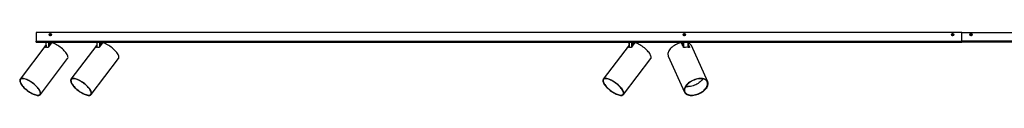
# Model space of a CAD drawing. Header units: millimetres. Extents: x 277 to 963, y 454 to 661.
# Tile 2 of 6: x 410 to 622, y 460 to 474. Entities that reach past the tile are written whole.
import ezdxf

# ---------------------------------------------------------------- set-up
doc = ezdxf.new("R2010")
doc.units = ezdxf.units.MM

msp = doc.modelspace()

# ---------------------------------------------------------------- linework, layer by layer
at = {"color": 7, "linetype": 'Continuous', "lineweight": 25}
for p, q in [((613.1867, 474.0122), (413.1867, 474.0122)), ((413.1867, 474.0122), (413.1867, 472.1579)), ((416.0367, 473.6488), (416.1867, 473.7354)), ((416.0367, 473.4756), (416.0367, 473.6488)), ((416.0367, 473.4756), (416.1867, 473.389)), ((416.3367, 473.6488), (416.1867, 473.7354)), ((416.3367, 473.4756), (416.1867, 473.389)), ((416.3367, 473.4756), (416.3367, 473.6488)), ((553.0367, 473.6488), (553.1867, 473.7354)), ((553.0367, 473.4756), (553.0367, 473.6488)), ((553.0367, 473.4756), (553.1867, 473.389)), ((553.3367, 473.6488), (553.1867, 473.7354)), ((553.3367, 473.4756), (553.1867, 473.389)), ((553.3367, 473.4756), (553.3367, 473.6488)), ((611.0367, 473.6488), (611.1867, 473.7354)), ((611.0367, 473.4756), (611.0367, 473.6488)), ((611.0367, 473.4756), (611.1867, 473.389)), ((611.3367, 473.6488), (611.1867, 473.7354)), ((611.3367, 473.4756), (611.1867, 473.389)), ((611.3367, 473.4756), (611.3367, 473.6488)), ((613.1867, 472.1579), (613.1867, 474.0122)), ((613.1867, 474.0122), (813.1867, 474.0122)), ((615.0367, 473.6488), (615.1867, 473.7354)), ((615.0367, 473.4756), (615.0367, 473.6488)), ((615.0367, 473.4756), (615.1867, 473.389)), ((615.3367, 473.6488), (615.1867, 473.7354)), ((615.3367, 473.4756), (615.1867, 473.389)), ((615.3367, 473.4756), (615.3367, 473.6488)), ((415.2619, 471.3079), (409.6785, 463.9106)), ((413.1867, 472.1579), (613.1867, 472.1579)), ((413.1867, 471.9579), (413.1867, 472.1579)), ((413.1867, 471.9579), (613.1867, 471.9579)), ((414.9486, 470.8239), (415.2627, 471.24)), ((415.0499, 470.8025), (415.2645, 471.0869)), ((415.2552, 471.8591), (415.2678, 470.8189)), ((415.8956, 471.8587), (415.2795, 471.8587)), ((416.4678, 471.7528), (415.7666, 470.8239)), ((417.05, 471.8587), (416.1031, 471.8587)), ((417.1153, 471.6126), (417.1182, 471.8591)), ((426.2619, 471.3079), (420.6785, 463.9106)), ((425.9486, 470.8239), (426.2627, 471.24)), ((426.0499, 470.8025), (426.2645, 471.0869)), ((426.2552, 471.8591), (426.2678, 470.8189)), ((426.8956, 471.8587), (426.2795, 471.8587)), ((427.4678, 471.7528), (426.7666, 470.8239)), ((428.05, 471.8587), (427.1031, 471.8587)), ((428.1153, 471.6126), (428.1182, 471.8591)), ((541.2619, 471.3079), (535.6785, 463.9106)), ((540.9486, 470.8239), (541.2627, 471.24)), ((541.0499, 470.8025), (541.2645, 471.0869)), ((541.2552, 471.8591), (541.2678, 470.8189)), ((541.8956, 471.8587), (541.2795, 471.8587)), ((542.4678, 471.7528), (541.7666, 470.8239)), ((543.05, 471.8587), (542.1031, 471.8587)), ((543.1153, 471.6126), (543.1182, 471.8591)), ((552.2653, 471.8591), (552.2666, 471.7535)), ((552.8492, 471.8587), (552.2854, 471.8587)), ((553.0305, 470.8239), (552.613, 471.7528)), ((554.033, 471.8587), (553.0541, 471.8587)), ((554.0955, 470.7989), (554.1081, 471.8591)), ((554.1, 471.1807), (554.2858, 470.7674)), ((554.1018, 471.3323), (554.3303, 470.8239)), ((558.2635, 463.3813), (554.7565, 471.184)), ((613.1867, 472.1579), (613.1867, 471.9579)), ((813.1867, 472.1579), (613.1867, 472.1579)), ((813.1867, 471.9579), (613.1867, 471.9579)), ((414.0684, 460.5972), (419.9578, 468.3999)), ((425.0684, 460.5972), (430.9578, 468.3999)), ((540.0684, 460.5972), (545.9578, 468.3999)), ((549.7399, 468.9293), (553.2469, 461.1266))]:
    msp.add_line(p, q, dxfattribs=at)
at = {"color": 8, "linetype": 'Continuous', "lineweight": 25}
for p, q in [((414.9486, 470.8239), (414.9838, 470.7861)), ((415.2795, 471.8587), (415.2921, 470.8181)), ((415.8978, 470.9976), (415.8956, 471.8587)), ((416.1031, 471.8587), (416.1046, 471.2716)), ((417.0474, 471.6425), (417.05, 471.8587)), ((425.9486, 470.8239), (425.9838, 470.7861)), ((426.2795, 471.8587), (426.2921, 470.8181)), ((426.8978, 470.9976), (426.8956, 471.8587)), ((427.1031, 471.8587), (427.1046, 471.2716)), ((428.0474, 471.6425), (428.05, 471.8587)), ((540.9486, 470.8239), (540.9838, 470.7861)), ((541.2795, 471.8587), (541.2921, 470.8181)), ((541.8978, 470.9976), (541.8956, 471.8587)), ((542.1031, 471.8587), (542.1046, 471.2716)), ((543.0474, 471.6425), (543.05, 471.8587)), ((552.2854, 471.8587), (552.2866, 471.7589)), ((552.8513, 471.2227), (552.8492, 471.8587)), ((553.0541, 471.8587), (553.0575, 470.792)), ((554.0204, 470.8071), (554.033, 471.8587)), ((554.2983, 470.7661), (554.3303, 470.8239))]:
    msp.add_line(p, q, dxfattribs=at)
at = {"color": 7, "linetype": 'Continuous', "lineweight": 25, "flags": 128}
for points in [[(416.1576, 471.9579), (416.1471, 471.956), (416.1369, 471.9503), (416.1275, 471.9412), (416.1193, 471.9289), (416.1125, 471.9139), (416.1074, 471.8967), (416.1042, 471.8781), (416.1031, 471.8587)], [(419.9578, 468.3999), (419.959, 468.4016), (420.0127, 468.5029), (420.0376, 468.6241), (420.0335, 468.7636), (420.0004, 468.9196), (419.9387, 469.0902), (419.8492, 469.2731), (419.733, 469.466), (419.5917, 469.6664), (419.427, 469.8719), (419.241, 470.0797), (419.0361, 470.2872), (418.815, 470.4918), (418.5804, 470.6908), (418.3354, 470.8817), (418.0831, 471.062), (417.8267, 471.2295), (417.5694, 471.3821), (417.3147, 471.5177), (417.0656, 471.6346), (416.8255, 471.7314), (416.5973, 471.8067)], [(417.1046, 471.9579), (417.094, 471.956), (417.0838, 471.9503), (417.0744, 471.9412), (417.0662, 471.9289), (417.0594, 471.9139), (417.0543, 471.8967), (417.0512, 471.8781), (417.05, 471.8587)], [(427.1576, 471.9579), (427.1471, 471.956), (427.1369, 471.9503), (427.1275, 471.9412), (427.1193, 471.9289), (427.1125, 471.9139), (427.1074, 471.8967), (427.1042, 471.8781), (427.1031, 471.8587)], [(430.9578, 468.3999), (430.959, 468.4016), (431.0127, 468.5029), (431.0376, 468.6241), (431.0335, 468.7636), (431.0004, 468.9196), (430.9387, 469.0902), (430.8492, 469.2731), (430.733, 469.466), (430.5917, 469.6664), (430.427, 469.8719), (430.241, 470.0797), (430.0361, 470.2872), (429.815, 470.4918), (429.5804, 470.6908), (429.3354, 470.8817), (429.0831, 471.062), (428.8267, 471.2295), (428.5694, 471.3821), (428.3147, 471.5177), (428.0656, 471.6346), (427.8255, 471.7314), (427.5973, 471.8067)], [(428.1046, 471.9579), (428.094, 471.956), (428.0838, 471.9503), (428.0744, 471.9412), (428.0662, 471.9289), (428.0594, 471.9139), (428.0543, 471.8967), (428.0512, 471.8781), (428.05, 471.8587)], [(542.1576, 471.9579), (542.1471, 471.956), (542.1369, 471.9503), (542.1275, 471.9412), (542.1193, 471.9289), (542.1125, 471.9139), (542.1074, 471.8967), (542.1042, 471.8781), (542.1031, 471.8587)], [(545.9578, 468.3999), (545.959, 468.4016), (546.0127, 468.5029), (546.0376, 468.6241), (546.0335, 468.7636), (546.0004, 468.9196), (545.9387, 469.0902), (545.8492, 469.2731), (545.733, 469.466), (545.5917, 469.6664), (545.427, 469.8719), (545.241, 470.0797), (545.0361, 470.2872), (544.815, 470.4918), (544.5804, 470.6908), (544.3354, 470.8817), (544.0831, 471.062), (543.8267, 471.2295), (543.5694, 471.3821), (543.3147, 471.5177), (543.0656, 471.6346), (542.8255, 471.7314), (542.5973, 471.8067)], [(543.1046, 471.9579), (543.094, 471.956), (543.0838, 471.9503), (543.0744, 471.9412), (543.0662, 471.9289), (543.0594, 471.9139), (543.0543, 471.8967), (543.0512, 471.8781), (543.05, 471.8587)], [(552.4817, 471.8067), (552.1889, 471.7314), (551.8968, 471.6346), (551.6092, 471.5177), (551.3298, 471.3821), (551.0621, 471.2295), (550.8096, 471.062), (550.5755, 470.8817), (550.3627, 470.6908), (550.174, 470.4918), (550.0118, 470.2872), (549.8782, 470.0797), (549.7749, 469.8719), (549.7031, 469.6664), (549.6639, 469.466), (549.6577, 469.2731), (549.6846, 469.0902), (549.7399, 468.9293)], [(553.104, 471.9579), (553.0943, 471.956), (553.085, 471.9503), (553.0764, 471.9412), (553.0688, 471.9289), (553.0626, 471.9139), (553.058, 471.8967), (553.0551, 471.8781), (553.0541, 471.8587)], [(554.0829, 471.9579), (554.0732, 471.956), (554.0639, 471.9503), (554.0553, 471.9412), (554.0478, 471.9289), (554.0415, 471.9139), (554.0369, 471.8967), (554.034, 471.8781), (554.033, 471.8587)], [(413.5864, 460.4137), (413.7462, 460.4257), (413.8815, 460.4616), (413.9907, 460.5207), (414.0723, 460.6025), (414.1253, 460.7059), (414.1488, 460.8294), (414.1428, 460.9714), (414.1071, 461.1302), (414.0423, 461.3037), (413.9492, 461.4895), (413.8291, 461.6853), (413.6835, 461.8885), (413.5143, 462.0964), (413.3237, 462.3065), (413.1141, 462.5158), (412.8885, 462.7217), (412.6495, 462.9216), (412.4005, 463.1127), (412.1446, 463.2926), (411.8851, 463.459), (411.6255, 463.6097), (411.3692, 463.7427), (411.1194, 463.8563), (410.8794, 463.949), (410.6524, 464.0196), (410.4413, 464.0672), (410.2489, 464.0911), (410.0777, 464.0911), (409.9299, 464.0672), (409.8074, 464.0196), (409.7118, 463.949), (409.6445, 463.8563), (409.6061, 463.7427), (409.5974, 463.6097), (409.6183, 463.459), (409.6686, 463.2926), (409.7477, 463.1127), (409.8544, 462.9216), (409.9875, 462.7217), (410.1452, 462.5158), (410.3254, 462.3065), (410.5258, 462.0964), (410.7438, 461.8885), (410.9764, 461.6853), (411.2208, 461.4895), (411.4737, 461.3037), (411.7318, 461.1302), (411.9917, 460.9714), (412.2501, 460.8294), (412.5036, 460.7059), (412.7489, 460.6025), (412.9828, 460.5207), (413.2022, 460.4616), (413.4043, 460.4257), (413.5864, 460.4137)], [(413.5241, 460.4806), (413.6807, 460.4926), (413.8129, 460.5284), (413.9188, 460.5876), (413.9971, 460.6693), (414.0467, 460.7724), (414.0669, 460.8955), (414.0574, 461.037), (414.0184, 461.195), (413.9503, 461.3673), (413.8542, 461.5516), (413.7313, 461.7453), (413.5833, 461.946), (413.4122, 462.1508), (413.2202, 462.357), (413.0101, 462.5618), (412.7845, 462.7625), (412.5467, 462.9563), (412.2997, 463.1406), (412.047, 463.3129), (411.7919, 463.4708), (411.5379, 463.6123), (411.2885, 463.7355), (411.047, 463.8386), (410.8166, 463.9203), (410.6006, 463.9794), (410.4017, 464.0152), (410.2228, 464.0272), (410.0662, 464.0152), (409.934, 463.9794), (409.8281, 463.9203), (409.7498, 463.8386), (409.7002, 463.7355), (409.68, 463.6123), (409.6895, 463.4708), (409.7285, 463.3129), (409.7965, 463.1406), (409.8927, 462.9563), (410.0156, 462.7625), (410.1636, 462.5618), (410.3347, 462.357), (410.5267, 462.1508), (410.7368, 461.946), (410.9624, 461.7453), (411.2002, 461.5516), (411.4472, 461.3673), (411.6999, 461.195), (411.955, 461.037), (412.209, 460.8955), (412.4584, 460.7724), (412.6999, 460.6693), (412.9303, 460.5876), (413.1463, 460.5284), (413.3451, 460.4926), (413.5241, 460.4806)], [(424.5864, 460.4137), (424.7462, 460.4257), (424.8815, 460.4616), (424.9907, 460.5207), (425.0723, 460.6025), (425.1253, 460.7059), (425.1488, 460.8294), (425.1428, 460.9714), (425.1071, 461.1302), (425.0423, 461.3037), (424.9492, 461.4895), (424.8291, 461.6853), (424.6835, 461.8885), (424.5143, 462.0964), (424.3237, 462.3065), (424.1141, 462.5158), (423.8885, 462.7217), (423.6495, 462.9216), (423.4005, 463.1127), (423.1446, 463.2926), (422.8851, 463.459), (422.6255, 463.6097), (422.3692, 463.7427), (422.1194, 463.8563), (421.8794, 463.949), (421.6524, 464.0196), (421.4413, 464.0672), (421.2489, 464.0911), (421.0777, 464.0911), (420.9299, 464.0672), (420.8074, 464.0196), (420.7118, 463.949), (420.6445, 463.8563), (420.6061, 463.7427), (420.5974, 463.6097), (420.6183, 463.459), (420.6686, 463.2926), (420.7477, 463.1127), (420.8544, 462.9216), (420.9875, 462.7217), (421.1452, 462.5158), (421.3254, 462.3065), (421.5258, 462.0964), (421.7438, 461.8885), (421.9764, 461.6853), (422.2208, 461.4895), (422.4737, 461.3037), (422.7318, 461.1302), (422.9917, 460.9714), (423.2501, 460.8294), (423.5036, 460.7059), (423.7489, 460.6025), (423.9828, 460.5207), (424.2022, 460.4616), (424.4043, 460.4257), (424.5864, 460.4137)], [(424.5241, 460.4806), (424.6807, 460.4926), (424.8129, 460.5284), (424.9188, 460.5876), (424.9971, 460.6693), (425.0467, 460.7724), (425.0669, 460.8955), (425.0574, 461.037), (425.0184, 461.195), (424.9503, 461.3673), (424.8542, 461.5516), (424.7313, 461.7453), (424.5833, 461.946), (424.4122, 462.1508), (424.2202, 462.357), (424.0101, 462.5618), (423.7845, 462.7625), (423.5467, 462.9563), (423.2997, 463.1406), (423.047, 463.3129), (422.7919, 463.4708), (422.5379, 463.6123), (422.2885, 463.7355), (422.047, 463.8386), (421.8166, 463.9203), (421.6006, 463.9794), (421.4017, 464.0152), (421.2228, 464.0272), (421.0662, 464.0152), (420.934, 463.9794), (420.8281, 463.9203), (420.7498, 463.8386), (420.7002, 463.7355), (420.68, 463.6123), (420.6895, 463.4708), (420.7285, 463.3129), (420.7965, 463.1406), (420.8927, 462.9563), (421.0156, 462.7625), (421.1636, 462.5618), (421.3347, 462.357), (421.5267, 462.1508), (421.7368, 461.946), (421.9624, 461.7453), (422.2002, 461.5516), (422.4472, 461.3673), (422.6999, 461.195), (422.955, 461.037), (423.209, 460.8955), (423.4584, 460.7724), (423.6999, 460.6693), (423.9303, 460.5876), (424.1463, 460.5284), (424.3451, 460.4926), (424.5241, 460.4806)], [(539.5864, 460.4137), (539.7462, 460.4257), (539.8815, 460.4616), (539.9907, 460.5207), (540.0723, 460.6025), (540.1253, 460.7059), (540.1488, 460.8294), (540.1428, 460.9714), (540.1071, 461.1302), (540.0423, 461.3037), (539.9492, 461.4895), (539.8291, 461.6853), (539.6835, 461.8885), (539.5143, 462.0964), (539.3237, 462.3065), (539.1141, 462.5158), (538.8885, 462.7217), (538.6495, 462.9216), (538.4005, 463.1127), (538.1446, 463.2926), (537.8851, 463.459), (537.6255, 463.6097), (537.3692, 463.7427), (537.1194, 463.8563), (536.8794, 463.949), (536.6524, 464.0196), (536.4413, 464.0672), (536.2489, 464.0911), (536.0777, 464.0911), (535.9299, 464.0672), (535.8074, 464.0196), (535.7118, 463.949), (535.6445, 463.8563), (535.6061, 463.7427), (535.5974, 463.6097), (535.6183, 463.459), (535.6686, 463.2926), (535.7477, 463.1127), (535.8544, 462.9216), (535.9875, 462.7217), (536.1452, 462.5158), (536.3254, 462.3065), (536.5258, 462.0964), (536.7438, 461.8885), (536.9764, 461.6853), (537.2208, 461.4895), (537.4737, 461.3037), (537.7318, 461.1302), (537.9917, 460.9714), (538.2501, 460.8294), (538.5036, 460.7059), (538.7489, 460.6025), (538.9828, 460.5207), (539.2022, 460.4616), (539.4043, 460.4257), (539.5864, 460.4137)], [(539.5241, 460.4806), (539.6807, 460.4926), (539.8129, 460.5284), (539.9188, 460.5876), (539.9971, 460.6693), (540.0467, 460.7724), (540.0669, 460.8955), (540.0574, 461.037), (540.0184, 461.195), (539.9503, 461.3673), (539.8542, 461.5516), (539.7313, 461.7453), (539.5833, 461.946), (539.4122, 462.1508), (539.2202, 462.357), (539.0101, 462.5618), (538.7845, 462.7625), (538.5467, 462.9563), (538.2997, 463.1406), (538.047, 463.3129), (537.7919, 463.4708), (537.5379, 463.6123), (537.2885, 463.7355), (537.047, 463.8386), (536.8166, 463.9203), (536.6006, 463.9794), (536.4017, 464.0152), (536.2228, 464.0272), (536.0662, 464.0152), (535.934, 463.9794), (535.8281, 463.9203), (535.7498, 463.8386), (535.7002, 463.7355), (535.68, 463.6123), (535.6895, 463.4708), (535.7285, 463.3129), (535.7965, 463.1406), (535.8927, 462.9563), (536.0156, 462.7625), (536.1636, 462.5618), (536.3347, 462.357), (536.5267, 462.1508), (536.7368, 461.946), (536.9624, 461.7453), (537.2002, 461.5516), (537.4472, 461.3673), (537.6999, 461.195), (537.955, 461.037), (538.209, 460.8955), (538.4584, 460.7724), (538.6999, 460.6693), (538.9303, 460.5876), (539.1463, 460.5284), (539.3451, 460.4926), (539.5241, 460.4806)], [(554.7352, 460.4137), (555.0134, 460.4257), (555.3014, 460.4616), (555.5953, 460.5207), (555.8912, 460.6025), (556.1854, 460.7059), (556.474, 460.8294), (556.7532, 460.9714), (557.0194, 461.1302), (557.2691, 461.3037), (557.4991, 461.4895), (557.7063, 461.6853), (557.8881, 461.8885), (558.0421, 462.0964), (558.1663, 462.3065), (558.259, 462.5158), (558.3191, 462.7217), (558.3458, 462.9216), (558.3387, 463.1127), (558.298, 463.2926), (558.224, 463.459), (558.1179, 463.6097), (557.981, 463.7427), (557.8151, 463.8563), (557.6223, 463.949), (557.4052, 464.0196), (557.1666, 464.0672), (556.9095, 464.0911), (556.6375, 464.0911), (556.3539, 464.0672), (556.0625, 464.0196), (555.7671, 463.949), (555.4716, 463.8563), (555.1797, 463.7427), (554.8954, 463.6097), (554.6222, 463.459), (554.3638, 463.2926), (554.1236, 463.1127), (553.9046, 462.9216), (553.7098, 462.7217), (553.5416, 462.5158), (553.4023, 462.3065), (553.2937, 462.0964), (553.2171, 461.8885), (553.1736, 461.6853), (553.1638, 461.4895), (553.1878, 461.3037), (553.2452, 461.1302), (553.3354, 460.9714), (553.4571, 460.8294), (553.6088, 460.7059), (553.7884, 460.6025), (553.9937, 460.5207), (554.2219, 460.4616), (554.4702, 460.4257), (554.7352, 460.4137)], [(554.7723, 460.4806), (555.0455, 460.4926), (555.3283, 460.5284), (555.6169, 460.5876), (555.9074, 460.6693), (556.1958, 460.7724), (556.4782, 460.8955), (556.7509, 461.037), (557.0101, 461.195), (557.2524, 461.3673), (557.4744, 461.5516), (557.6731, 461.7453), (557.8459, 461.946), (557.9904, 462.1508), (558.1047, 462.357), (558.1873, 462.5618), (558.2369, 462.7625), (558.253, 462.9563), (558.2353, 463.1406), (558.184, 463.3129), (558.1, 463.4708), (557.9842, 463.6123), (557.8382, 463.7355), (557.6641, 463.8386), (557.4642, 463.9203), (557.2411, 463.9794), (556.998, 464.0152), (556.7381, 464.0272), (556.4649, 464.0152), (556.182, 463.9794), (555.8934, 463.9203), (555.603, 463.8386), (555.3145, 463.7355), (555.0321, 463.6123), (554.7594, 463.4708), (554.5002, 463.3129), (554.258, 463.1406), (554.036, 462.9563), (553.8372, 462.7625), (553.6644, 462.5618), (553.5199, 462.357), (553.4056, 462.1508), (553.3231, 461.946), (553.2734, 461.7453), (553.2574, 461.5516), (553.2751, 461.3673), (553.3263, 461.195), (553.4104, 461.037), (553.5262, 460.8955), (553.6721, 460.7724), (553.8462, 460.6693), (554.0462, 460.5876), (554.2692, 460.5284), (554.5123, 460.4926), (554.7723, 460.4806)], [(557.1423, 463.9972), (557.1115, 463.9432), (556.9793, 463.7458), (556.8189, 463.5519), (556.6326, 463.3641), (556.4231, 463.1852), (556.1931, 463.0175), (555.9461, 462.8636), (555.6854, 462.7256), (555.4147, 462.6053), (555.1379, 462.5045), (554.8587, 462.4246), (554.5811, 462.3667), (554.3091, 462.3317), (554.0463, 462.3199)]]:
    msp.add_lwpolyline(points, dxfattribs=at)
at = {"color": 7, "linetype": 'Continuous', "lineweight": 25}
for centre, radius in [((416.1867, 473.5622), 0.25), ((416.1867, 473.5622), 0.2446), ((553.1867, 473.5622), 0.25), ((553.1867, 473.5622), 0.2446), ((611.1867, 473.5622), 0.25), ((611.1867, 473.5622), 0.2446), ((615.1867, 473.5622), 0.25), ((615.1867, 473.5622), 0.2446)]:
    msp.add_circle(centre, radius, dxfattribs=at)
for centre, radius, start, end in [((415.2851, 469.6057), 1.2144, 73.028534, 106.971466), ((415.1552, 471.8579), 0.1, 0.870828, 90), ((415.1869, 471.8655), 0.0928, 355.851575, 84.580805), ((415.803, 471.8655), 0.0928, 355.851575, 84.580805), ((417.2182, 471.8579), 0.1, 90, 179.513523), ((426.2851, 469.6057), 1.2144, 73.028534, 106.971466), ((426.1552, 471.8579), 0.1, 0.870828, 90), ((426.1869, 471.8655), 0.0928, 355.851575, 84.580805), ((426.803, 471.8655), 0.0928, 355.851575, 84.580805), ((428.2182, 471.8579), 0.1, 90, 179.513523), ((541.2851, 469.6057), 1.2144, 73.028534, 106.971466), ((541.1552, 471.8579), 0.1, 0.870828, 90), ((541.1869, 471.8655), 0.0928, 355.851575, 84.580805), ((541.803, 471.8655), 0.0928, 355.851575, 84.580805), ((543.2182, 471.8579), 0.1, 90, 179.513523), ((552.1653, 471.8579), 0.1, 0.697139, 90), ((552.1916, 471.8642), 0.0939, 356.652808, 85.662121), ((552.7555, 471.8642), 0.0939, 356.652808, 85.662121), ((553.7236, 467.7608), 3.0587, 79.388696, 100.611304), ((553.733, 470.6747), 1.1432, 26.454927, 70.912144), ((554.2081, 471.8579), 0.1, 90, 179.346927), ((554.0248, 464.6066), 2.2867, 257.519682, 270.540325)]:
    msp.add_arc(centre, radius, start, end, dxfattribs=at)
at = {"color": 8, "linetype": 'Continuous', "lineweight": 25}
for centre, major_axis, ratio, start_param, end_param in [((415.4052, 471.8579), (0.15, -0.0012), 0.00170293, 3.14295075, 3.7184205), ((416.9682, 471.8579), (0.15, 0.0012), 0.00170293, 6.28127648, 7.27707763), ((426.4052, 471.8579), (0.15, -0.0012), 0.00170293, 3.14295075, 3.7184205), ((427.9682, 471.8579), (0.15, 0.0012), 0.00170293, 6.28127648, 7.27707763), ((541.4052, 471.8579), (0.15, -0.0012), 0.00170293, 3.14295075, 3.7184205), ((542.9682, 471.8579), (0.15, 0.0012), 0.00170293, 6.28127648, 7.27707763), ((552.4154, 471.8579), (0.15, -0.0012), 0.0021365, 3.14096401, 3.6642083), ((553.9581, 471.8579), (0.15, 0.0012), 0.0021365, 0.00043232, 1.04810453)]:
    msp.add_ellipse(centre, major_axis=major_axis, ratio=ratio, start_param=start_param, end_param=end_param, dxfattribs=at)
at = {"color": 7, "linetype": 'Continuous', "lineweight": 25}
for centre, ratio, start_param, end_param in [((416.0213, 471.8579), 0.00804868, 0.99406789, 2.56478806), ((427.0213, 471.8579), 0.00804868, 0.99406789, 2.56478806), ((542.0213, 471.8579), 0.00804868, 0.99406789, 2.56478806), ((552.9792, 471.8579), 0.00794444, 1.04830379, 2.61902396)]:
    msp.add_ellipse(centre, major_axis=(0.15, -0.0003), ratio=ratio, start_param=start_param, end_param=end_param, dxfattribs=at)
for points, knots in [([(414.9307, 470.7672), (414.9268, 470.7661), (414.9191, 470.764), (414.9176, 470.7721), (414.9241, 470.7877), (414.9357, 470.8064), (414.9452, 470.8193), (414.9486, 470.8239)], [0, 0, 0, 0, 0.22336254, 0.44678568, 0.66792988, 0.8821371, 1, 1, 1, 1]), ([(415.7666, 470.8239), (415.7598, 470.8159), (415.746, 470.8001), (415.7178, 470.7814), (415.6878, 470.769), (415.6604, 470.7641), (415.6459, 470.7663), (415.6396, 470.7672)], [0, 0, 0, 0, 0.20542247, 0.41071389, 0.61967129, 0.83597067, 1, 1, 1, 1]), ([(416.5973, 471.8067), (416.588, 471.8084), (416.5694, 471.8116), (416.5364, 471.8041), (416.5049, 471.7885), (416.4817, 471.7698), (416.4713, 471.7571), (416.4678, 471.7528)], [0, 0, 0, 0, 0.2275837, 0.45540434, 0.67655588, 0.88819301, 1, 1, 1, 1]), ([(425.9307, 470.7672), (425.9268, 470.7661), (425.9191, 470.764), (425.9176, 470.7721), (425.9241, 470.7877), (425.9357, 470.8064), (425.9452, 470.8193), (425.9486, 470.8239)], [0, 0, 0, 0, 0.22336254, 0.44678568, 0.66792988, 0.8821371, 1, 1, 1, 1]), ([(426.7666, 470.8239), (426.7598, 470.8159), (426.746, 470.8001), (426.7178, 470.7814), (426.6878, 470.769), (426.6604, 470.7641), (426.6459, 470.7663), (426.6396, 470.7672)], [0, 0, 0, 0, 0.20542247, 0.41071389, 0.61967129, 0.83597067, 1, 1, 1, 1]), ([(427.5973, 471.8067), (427.588, 471.8084), (427.5694, 471.8116), (427.5364, 471.8041), (427.5049, 471.7885), (427.4817, 471.7698), (427.4713, 471.7571), (427.4678, 471.7528)], [0, 0, 0, 0, 0.2275837, 0.45540434, 0.67655588, 0.88819301, 1, 1, 1, 1]), ([(540.9307, 470.7672), (540.9268, 470.7661), (540.9191, 470.764), (540.9176, 470.7721), (540.9241, 470.7877), (540.9357, 470.8064), (540.9452, 470.8193), (540.9486, 470.8239)], [0, 0, 0, 0, 0.22336254, 0.44678568, 0.66792988, 0.8821371, 1, 1, 1, 1]), ([(541.7666, 470.8239), (541.7598, 470.8159), (541.746, 470.8001), (541.7178, 470.7814), (541.6878, 470.769), (541.6604, 470.7641), (541.6459, 470.7663), (541.6396, 470.7672)], [0, 0, 0, 0, 0.20542247, 0.41071389, 0.61967129, 0.83597067, 1, 1, 1, 1]), ([(542.5973, 471.8067), (542.588, 471.8084), (542.5694, 471.8116), (542.5364, 471.8041), (542.5049, 471.7885), (542.4817, 471.7698), (542.4713, 471.7571), (542.4678, 471.7528)], [0, 0, 0, 0, 0.227583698, 0.455404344, 0.676555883, 0.888193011, 1, 1, 1, 1]), ([(552.613, 471.7528), (552.6084, 471.7607), (552.5991, 471.7765), (552.5735, 471.7951), (552.5426, 471.8071), (552.5104, 471.8112), (552.4906, 471.8081), (552.4817, 471.8067)], [0, 0, 0, 0, 0.20368157, 0.40725582, 0.61389721, 0.82807314, 1, 1, 1, 1]), ([(553.1604, 470.7672), (553.1489, 470.7661), (553.126, 470.764), (553.0904, 470.7721), (553.0597, 470.7877), (553.0398, 470.8064), (553.033, 470.8193), (553.0305, 470.8239)], [0, 0, 0, 0, 0.22336254, 0.44678568, 0.66792988, 0.8821371, 1, 1, 1, 1]), ([(554.3303, 470.8239), (554.3332, 470.8159), (554.3389, 470.8001), (554.3362, 470.7814), (554.3253, 470.769), (554.3079, 470.7641), (554.2932, 470.7663), (554.2868, 470.7672)], [0, 0, 0, 0, 0.20542247, 0.41071389, 0.61967129, 0.83597067, 1, 1, 1, 1])]:
    msp.add_open_spline(points, degree=3, knots=knots, dxfattribs=at)

doc.saveas('drawing.dxf')
